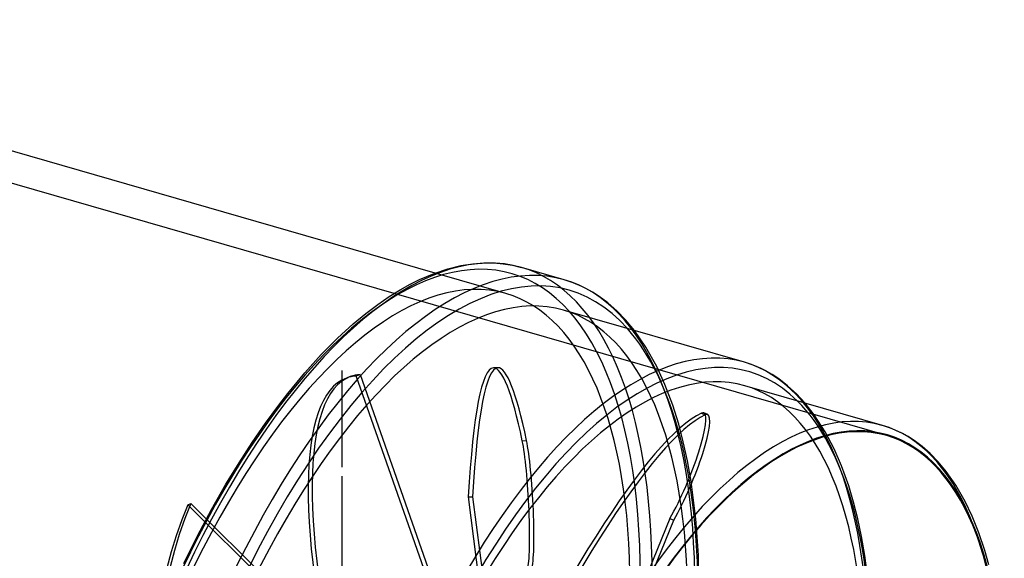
# Model space of a CAD drawing. Header units: millimetres. Extents: x -228 to 228, y -201 to 183.
# Tile 7 of 7: x 0 to 228, y 40 to 165. Entities that reach past the tile are written whole.
import ezdxf

# ---------------------------------------------------------------- set-up
doc = ezdxf.new("R2010")
doc.units = ezdxf.units.MM
doc.layers.add('HIDDEN', color=7, linetype='Continuous')
doc.layers.add('THICK', color=7, linetype='Continuous')

msp = doc.modelspace()

# ---------------------------------------------------------------- linework, layer by layer
at = {"layer": 'HIDDEN'}
for p, q in [((200.98, 68.96), (-133.31, 165.46)), ((112.72, 101.94), (96.28, 106.68)), ((145.17, 89.49), (142.53, 93.33)), ((147.66, 85.01), (145.17, 89.49)), ((110.82, 84.71), (109.82, 84.66)), ((149.56, 80.85), (147.66, 85.01)), ((74.78, 84.07), (74.78, 84.07)), ((74.78, 84.07), (74.78, 84.07)), ((74.78, 84.07), (74.78, 84.07)), ((74.78, 84.07), (74.78, 84.07)), ((74.78, 84.07), (74.78, 84.07)), ((74.78, 84.07), (74.78, 84.07)), ((74.78, 84.07), (74.78, 84.07)), ((74.78, 84.07), (74.78, 84.07)), ((74.78, 84.07), (74.78, 84.07)), ((74.78, 84.07), (74.78, 84.07)), ((74.78, 84.07), (74.78, 84.07)), ((74.78, 84.07), (74.78, 84.07)), ((74.78, 84.07), (74.78, 84.07)), ((74.78, 84.07), (74.78, 84.07)), ((74.78, 84.07), (74.78, 84.07)), ((74.78, 84.07), (74.78, 84.07)), ((74.78, 84.07), (74.78, 84.07)), ((74.78, 84.07), (74.78, 84.07)), ((74.78, 84.07), (74.78, 84.07)), ((74.78, 84.07), (74.78, 84.07)), ((74.78, 84.07), (74.78, 84.07)), ((74.78, 84.07), (74.78, 84.07)), ((74.78, 84.07), (74.78, 84.07)), ((74.78, 84.07), (74.78, 84.07)), ((74.78, 84.07), (74.78, 84.07)), ((74.78, 84.07), (74.78, 84.07)), ((74.78, 84.07), (74.78, 84.07)), ((74.78, 84.07), (74.78, 84.07)), ((74.78, 84.07), (74.78, 84.07)), ((74.78, 84.07), (74.78, 84.07)), ((74.78, 84.07), (74.78, 84.07)), ((74.78, 84.07), (74.78, 84.07)), ((74.78, 84.07), (74.78, 84.07)), ((74.78, 84.07), (74.78, 84.07)), ((74.78, 84.07), (74.78, 84.07)), ((74.78, 84.07), (74.78, 84.07)), ((74.78, 84.07), (74.78, 84.07)), ((74.78, 84.07), (74.78, 84.07)), ((74.78, 84.07), (74.78, 84.07)), ((74.78, 84.07), (74.78, 84.07)), ((74.78, 84.07), (74.78, 84.07)), ((74.78, 84.07), (74.78, 84.07)), ((74.78, 84.07), (74.78, 84.07)), ((74.78, 84.07), (74.78, 84.07)), ((74.78, 84.07), (74.78, 84.07)), ((74.78, 84.07), (74.78, 84.07)), ((74.78, 84.07), (74.78, 84.07)), ((74.78, 84.07), (74.78, 84.07)), ((74.78, 84.07), (74.78, 84.07)), ((74.78, 84.07), (74.78, 84.07)), ((74.78, 84.07), (74.78, 84.07)), ((74.78, 61.63), (74.78, 84.07)), ((74.78, 61.63), (74.78, 84.07)), ((76.64, 82.65), (75.73, 82.31)), ((78.01, 82.8), (78.92, 83.13)), ((96.52, 30.1), (78.01, 82.8)), ((78.92, 83.13), (97.65, 29.79)), ((151.39, 76), (149.56, 80.85)), ((152.77, 71.58), (151.39, 76)), ((184.2, 73.75), (182.06, 76.51)), ((158.02, 74.16), (158.92, 73.78)), ((159.48, 73.83), (158.58, 74.21)), ((186.71, 69.85), (184.2, 73.75)), ((153.83, 67.5), (152.77, 71.58)), ((188.79, 65.89), (186.71, 69.85)), ((116.5, 67.78), (117.5, 67.83)), ((154.8, 63.08), (153.83, 67.5)), ((190.52, 61.92), (188.79, 65.89)), ((155.64, 58.34), (154.8, 63.08)), ((192.17, 57.33), (190.52, 61.92)), ((74.78, 26.74), (74.78, 59.55)), ((74.78, 26.74), (74.78, 59.55)), ((156.73, 49.64), (155.64, 58.34)), ((193.32, 53.5), (192.17, 57.33)), ((38.99, 52.94), (39.69, 53.24)), ((75.35, 16.63), (38.99, 52.94)), ((39.69, 53.24), (76.5, 16.49)), ((104, 54.73), (104.99, 54.78)), ((109.5, 11.98), (104, 54.73)), ((104.99, 54.78), (110.56, 11.5)), ((194.29, 49.69), (193.32, 53.5)), ((150.74, 49.73), (139.24, 21.54)), ((142.67, 27.33), (151.65, 49.35)), ((150.74, 49.73), (151.65, 49.35)), ((157.33, 41.2), (156.73, 49.64)), ((195.17, 45.57), (194.29, 49.69)), ((195.93, 41.17), (195.17, 45.57)), ((157.53, 32.47), (157.33, 41.2)), ((196.96, 32.76), (195.93, 41.17))]:
    msp.add_line(p, q, dxfattribs=at)
for centre, major_axis, ratio, start_param, end_param in [((76.89, -22.19), (37.16, 128.74), 0.433013, -0.982794, 2.158799), ((76.89, -22.19), (35.83, 124.13), 0.433013, 0, 2.158799), ((78.62, -22.69), (-37.72, -130.66), 0.433013, 2.158799, 3.141593), ((88.53, -25.55), (-37.72, -130.66), 0.433013, 2.158799, 3.1417), ((76.89, -22.19), (35.83, 124.13), 0.433013, -0.982794, 0), ((90.26, -26.05), (-35.83, -124.13), 0.433013, 2.158799, 3.141593), ((90.26, -26.05), (-37.16, -128.74), 0.433013, 2.158799, 2.873127), ((116.5, -42.46), (6.68, -127.12), 0.090524, 3.141587, 3.837342), ((117.5, -42.41), (-6.68, 127.12), 0.090524, -0.000006, 0.69575), ((116.5, -42.46), (6.68, -127.12), 0.090524, 2.615612, 3.141587), ((117.5, -42.41), (-6.68, 127.12), 0.090524, -0.525981, -0.000006), ((132.16, -38.15), (-35.83, -124.13), 0.433013, -3.141592, -3.141486), ((132.16, -38.15), (-35.83, -124.13), 0.433013, 2.158799, 3.141593), ((120.08, -37.01), (44.35, -119.32), 0.246408, 3.14159, 4.289736), ((120.99, -36.67), (-44.35, 119.32), 0.246408, -0.000002, 1.148144), ((120.08, -37.01), (44.35, -119.32), 0.246408, 3.068006, 3.14159), ((120.99, -36.67), (-44.35, 119.32), 0.246408, -0.073587, -0.000002), ((133.71, -38.6), (-34.39, -119.14), 0.433013, 2.158799, 3.141593), ((133.71, -38.6), (-35.33, -122.4), 0.433013, 2.158799, 2.910045), ((113.01, -42.77), (-49.37, -117.33), 0.169219, -2.961253, -1.739523), ((113.92, -43.15), (49.37, 117.33), 0.169219, 0.180339, 1.40207), ((152.25, 59.17), (-6.33, -15.04), 0.169219, 0.965737, 3.141542), ((153.15, 58.79), (6.33, 15.04), 0.169219, -2.175855, -0.000051), ((152.25, 59.17), (-6.33, -15.04), 0.169219, 3.141542, 3.321932), ((153.15, 58.79), (6.33, 15.04), 0.169219, -0.000051, 0.180339), ((165.58, -47.8), (-34.39, -119.14), 0.433013, -3.141592, -3.141486), ((165.58, -47.8), (-34.39, -119.14), 0.433013, 2.158799, 3.141593), ((116.5, 53.65), (0.86, -16.3), 0.090524, 0.259418, 2.615612), ((117.5, 53.7), (-0.86, 16.3), 0.090524, -2.882175, -0.525981), ((74.78, 61.63), (0.00097, -0.00198), 0.121932, 0.243819, 2.861831), ((74.78, 61.63), (0.00097, -0.00198), 0.121932, -0.279762, 0.243819), ((74.78, 61.63), (0.00097, -0.00198), 0.121932, -2.946773, -0.279762), ((74.78, 61.63), (0.00097, -0.00198), 0.121932, 2.861831, 3.336413), ((74.78, 59.55), (0.00097, -0.00198), 0.121932, -0.279762, 0.243819), ((74.78, 59.55), (0.00097, -0.00198), 0.121932, 0.243819, 2.861831), ((74.78, 59.55), (0.00097, -0.00198), 0.121932, -2.946773, -0.279762), ((74.78, 59.55), (0.00097, -0.00198), 0.121932, 2.861831, 3.336413), ((121.65, -29.6), (51.06, -116.61), 0.644207, -2.595144, -1.373414), ((122.35, -29.29), (-51.06, 116.61), 0.644207, 0.546449, 1.768179)]:
    msp.add_ellipse(centre, major_axis=major_axis, ratio=ratio, start_param=start_param, end_param=end_param, dxfattribs=at)
at = {"layer": 'THICK'}
for p, q in [((96.28, 106.68), (-41.05, 146.33)), ((96.05, 106.6), (99.26, 107.67)), ((99.26, 107.67), (102.25, 108.4)), ((102.25, 108.4), (105.02, 108.84)), ((105.02, 108.84), (107.62, 109.03)), ((107.62, 109.03), (109.9, 109.02)), ((109.9, 109.02), (112.09, 108.84)), ((112.09, 108.84), (114.24, 108.48)), ((114.24, 108.48), (116.33, 107.97)), ((126.24, 105.11), (116.34, 107.97)), ((90.49, 104.07), (92.67, 105.16)), ((92.67, 105.16), (96.05, 106.6)), ((128.29, 104.43), (126.24, 105.11)), ((85.65, 101.21), (88.19, 102.79)), ((88.19, 102.79), (90.49, 104.07)), ((130.31, 103.58), (128.29, 104.43)), ((131.22, 103.13), (130.31, 103.58)), ((132.78, 102.26), (131.22, 103.13)), ((82.99, 99.38), (85.65, 101.21)), ((134.33, 101.27), (132.78, 102.26)), ((136.37, 99.74), (134.33, 101.27)), ((80.22, 97.28), (82.99, 99.38)), ((138.42, 97.94), (136.37, 99.74)), ((77.33, 94.88), (80.22, 97.28)), ((167.99, 85.98), (126.09, 98.08)), ((140.47, 95.82), (138.42, 97.94)), ((73.69, 91.56), (77.33, 94.88)), ((142.53, 93.33), (140.47, 95.82)), ((69.92, 87.78), (73.69, 91.56)), ((66.06, 83.51), (69.92, 87.78)), ((170, 85.31), (167.98, 85.98)), ((171.9, 84.5), (170, 85.31)), ((172.82, 84.04), (171.9, 84.5)), ((62.14, 78.77), (66.06, 83.51)), ((174.4, 83.15), (172.82, 84.04)), ((175.95, 82.13), (174.4, 83.15)), ((199.98, 71.34), (168.11, 80.54)), ((178.02, 80.54), (175.95, 82.13)), ((180.04, 78.69), (178.02, 80.54)), ((60.04, 76.06), (62.14, 78.77)), ((182.06, 76.51), (180.04, 78.69)), ((56.96, 71.86), (60.04, 76.06)), ((53.88, 67.39), (56.96, 71.86)), ((201.84, 70.72), (199.97, 71.34)), ((203.67, 69.94), (201.84, 70.72)), ((204.5, 69.53), (203.67, 69.94)), ((205.92, 68.75), (204.5, 69.53)), ((207.32, 67.85), (205.92, 68.75)), ((50.84, 62.66), (53.88, 67.39)), ((209.18, 66.47), (207.32, 67.85)), ((211.04, 64.83), (209.18, 66.47)), ((212.91, 62.91), (211.04, 64.83)), ((47.82, 57.7), (50.84, 62.66)), ((214.78, 60.65), (212.91, 62.91)), ((216.98, 57.48), (214.78, 60.65)), ((44.48, 51.82), (47.82, 57.7)), ((219.16, 53.66), (216.98, 57.48)), ((220.77, 50.28), (219.16, 53.66)), ((41.23, 45.68), (44.48, 51.82)), ((222.32, 46.41), (220.77, 50.28)), ((38.07, 39.28), (41.23, 45.68)), ((223.7, 42.3), (222.32, 46.41)), ((224.63, 39), (223.7, 42.3))]:
    msp.add_line(p, q, dxfattribs=at)
for centre, major_axis, start_param, end_param in [((90.26, -26.05), (-37.16, -128.74), 2.873127, 5.300392), ((78.62, -22.69), (-37.72, -130.66), -3.141486, -0.982794), ((88.53, -25.55), (-37.72, -130.66), -3.141486, -0.982794), ((78.62, -22.69), (-37.72, -130.66), -3.141592, -3.141486), ((90.26, -26.05), (-35.83, -124.13), -3.141592, -0.982794), ((133.71, -38.6), (-35.33, -122.4), 2.910045, 5.300392), ((132.16, -38.15), (-35.83, -124.13), -3.141486, -0.982794), ((167.14, -48.25), (-33.89, -117.41), 2.158799, 5.300392), ((133.71, -38.6), (-34.39, -119.14), -3.141592, -0.982794), ((165.58, -47.8), (-34.39, -119.14), -3.141486, -0.982794), ((167.14, -48.25), (33.84, 117.21), 0, 2.158799), ((167.14, -48.25), (33.84, 117.21), -0.982794, 0)]:
    msp.add_ellipse(centre, major_axis=major_axis, ratio=0.433013, start_param=start_param, end_param=end_param, dxfattribs=at)

doc.saveas('drawing.dxf')
